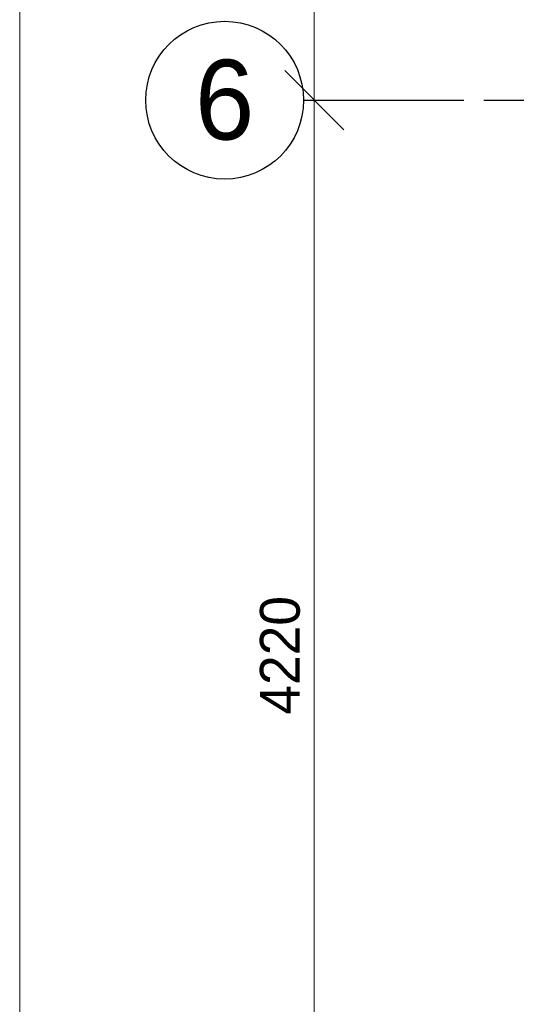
# Model space of a CAD drawing. Header units: millimetres. Extents: x -10538 to 13100, y -15694 to 32605.
# Tile 35 of 203: x -10309 to -8356, y 2616 to 6359. Entities that reach past the tile are written whole.
import ezdxf

# ---------------------------------------------------------------- set-up
doc = ezdxf.new("R2010")
doc.units = ezdxf.units.MM
doc.header["$LTSCALE"] = 100
doc.header["$PDMODE"] = 1
doc.header["$PDSIZE"] = -2
doc.linetypes.add('[LS] ISO-08 Long Dashed Short Dashed', pattern=[9.144, 6.096, -0.762, 1.524, -0.762])
doc.layers.get('0').update_dxf_attribs({"lineweight": 5})
doc.layers.add('Constructie _ STAAL', color=6, linetype='Continuous', lineweight=5, true_color=0xff00ff)
for name, color, linetype, lineweight in [('Geen', 7, 'Continuous', 9), ('Maatlijnen', 7, 'Continuous', 9), ('none', 7, 'Continuous', 13)]:
    doc.layers.add(name, color=color, linetype=linetype, lineweight=lineweight)
doc.styles.add('Century Gothic', font='Century-Gothic_9791.ttf')
doc.dimstyles.new('Arch', dxfattribs={"dimtxt": 101.056134, "dimasz": 224.482422, "dimexe": 317.5, "dimexo": 158.75, "dimgap": 158.75, "dimtad": 1, "dimdec": 4, "dimtxsty": 'Century Gothic', "dimblk": 'VW_SLASH-2', "dimblk1": 'VW_SLASH-2', "dimblk2": 'VW_SLASH-2', "dimcen": 0, "dimdle": 158.75, "dimazin": 0, "dimtfac": 1, "dimtdec": 4, "dimtix": 1, "dimtmove": 0, "dimatfit": 0, "dimldrblk": 'VW_FILLEDARROW', "dimfxl": 1, "dimfrac": 2, "dimtolj": 1, "dimarcsym": 0})

# ---------------------------------------------------------------- blocks, each defined once
blk = doc.blocks.new('VW_SLASH-2')
at = {"color": 0, "linetype": 'ByBlock', "lineweight": -2, "transparency": 16777216}
blk.add_line((0.707, 0), (-1, 0), dxfattribs=at)
at = {"color": 0, "linetype": 'Continuous', "lineweight": 20, "transparency": 16777216, "flags": 128}
blk.add_lwpolyline([(0.5, 0.5), (-0.5, -0.5)], dxfattribs=at)
blk = doc.blocks.new('*D215')
at = {"layer": 'Defpoints', "color": 0, "transparency": 33554687}
for p in [(-10309.4, 12427.2), (-4392.9, 12427.2), (-6065.4, -14232.8)]:
    blk.add_point(p, dxfattribs=at)
at = {"layer": 'Maatlijnen', "color": 0, "lineweight": -2, "transparency": 33554687}
blk.add_line((-10309.4, -14008.3), (-10309.4, 12202.7), dxfattribs=at)
at = {"layer": 'Maatlijnen', "color": 0, "lineweight": -2, "xscale": 224.482421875, "yscale": 224.482421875, "zscale": 224.482421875}
for p, rotation in [((-10309.4, 12427.2), 90.00000000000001), ((-10309.4, -14232.8), 270)]:
    blk.add_blockref('VW_SLASH-2', p, dxfattribs=dict(at, rotation=rotation))
at = {"layer": 'Maatlijnen', "color": 0, "lineweight": 9, "transparency": 33554687, "insert": (-10439, -902.8), "char_height": 151.58, "attachment_point": 5, "rotation": 90, "style": 'Century Gothic'}
blk.add_mtext('\\A1;26660', dxfattribs=at)
blk = doc.blocks.new('VW_FILLEDARROW')
at = {"color": 0, "linetype": 'Continuous', "lineweight": 5, "transparency": 16777216, "flags": 128}
blk.add_lwpolyline([(-1.414, 0.379), (0, 0), (-1.414, -0.379)], close=True, dxfattribs=at)
blk = doc.blocks.new('Groep-100')
at = {"layer": 'Geen', "color": 5, "linetype": '[LS] ISO-08 Long Dashed Short Dashed', "lineweight": 25, "true_color": 0x0000ff, "transparency": 33554687}
blk.add_line((-9230, 6052.8), (12840.6, 6052.8), dxfattribs=at)
at = {"layer": 'Geen', "color": 5, "linetype": 'Continuous', "lineweight": 25, "true_color": 0x0000ff, "transparency": 33554687}
blk.add_circle((-9530, 6052.8), 300, dxfattribs=at)
at = {"layer": 'Geen', "color": 5, "true_color": 0x0000ff, "transparency": 33554687, "insert": (-9530, 6052.8), "char_height": 303.2, "attachment_point": 5, "line_spacing_factor": 1.026243, "style": 'Century Gothic'}
blk.add_mtext('6', dxfattribs=at)
blk = doc.blocks.new('Groep-101')
at = {"layer": 'Constructie _ STAAL', "color": 7, "transparency": 33554546}
blk.add_blockref('Groep-100', (0, 0), dxfattribs=at)
blk = doc.blocks.new('*D243')
at = {"layer": 'Defpoints', "color": 0, "transparency": 33554687}
for p in [(-9189.4, 12027.2), (-8229.4, 12027.2), (-7439.4, 6052.8)]:
    blk.add_point(p, dxfattribs=at)
at = {"layer": 'Maatlijnen', "color": 0, "lineweight": -2, "transparency": 33554687}
blk.add_line((-9189.4, 6277.3), (-9189.4, 11802.7), dxfattribs=at)
at = {"layer": 'Maatlijnen', "color": 0, "lineweight": -2, "xscale": 224.482421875, "yscale": 224.482421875, "zscale": 224.482421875}
for p, rotation in [((-9189.4, 12027.2), 90), ((-9189.4, 6052.8), 270)]:
    blk.add_blockref('VW_SLASH-2', p, dxfattribs=dict(at, rotation=rotation))
at = {"layer": 'Maatlijnen', "color": 0, "lineweight": 9, "transparency": 33554687, "insert": (-9319, 9040), "char_height": 151.58, "attachment_point": 5, "rotation": 90, "style": 'Century Gothic'}
blk.add_mtext('\\A1;5974', dxfattribs=at)
blk = doc.blocks.new('*D244')
at = {"layer": 'Defpoints', "color": 0, "transparency": 33554687}
for p in [(-9189.4, 6052.8), (-7439.4, 6052.8), (-8668.8, 1832.8)]:
    blk.add_point(p, dxfattribs=at)
at = {"layer": 'Maatlijnen', "color": 0, "lineweight": -2, "transparency": 33554687}
blk.add_line((-9189.4, 2057.3), (-9189.4, 5828.3), dxfattribs=at)
at = {"layer": 'Maatlijnen', "color": 0, "lineweight": -2, "xscale": 224.482421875, "yscale": 224.482421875, "zscale": 224.482421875}
for p, rotation in [((-9189.4, 6052.8), 90), ((-9189.4, 1832.8), 270)]:
    blk.add_blockref('VW_SLASH-2', p, dxfattribs=dict(at, rotation=rotation))
at = {"layer": 'Maatlijnen', "color": 0, "lineweight": 9, "transparency": 33554687, "insert": (-9319, 3942.8), "char_height": 151.58, "attachment_point": 5, "rotation": 90, "style": 'Century Gothic'}
blk.add_mtext('\\A1;4220', dxfattribs=at)
blk = doc.blocks.new('Groep-145')
at = {"layer": 'Constructie _ STAAL', "color": 7, "transparency": 33554546}
blk.add_blockref('Groep-101', (0, 0), dxfattribs=at)
at = {"layer": 'Maatlijnen', "color": 5, "lineweight": 9, "true_color": 0x0000ff, "transparency": 33554687}
for base, p1, p2, picture, middle in [((-10309.4, 12427.2), (-6065.4, -14232.8), (-4392.9, 12427.2), '*D215', (-10439, -902.8)), ((-9189.4, 12027.2), (-7439.4, 6052.8), (-8229.4, 12027.2), '*D243', (-9319, 9040)), ((-9189.4, 6052.8), (-8668.8, 1832.8), (-7439.4, 6052.8), '*D244', (-9319, 3942.8))]:
    dim = blk.add_linear_dim(base=base, p1=p1, p2=p2, angle=270, dimstyle='Arch', override={"dimtxt": 151.584201, "dimgap": 50, "dimdec": 0, "dimpost": '<>', "dimtxsty": 'Century Gothic', "dimse1": 1, "dimse2": 1, "dimtmove": 2}, dxfattribs=at)
    dim.commit()
    dim.dimension.update_dxf_attribs({"geometry": picture, "text_midpoint": middle})

msp = doc.modelspace()

# ---------------------------------------------------------------- block references
at = {"layer": 'none', "color": 7}
msp.add_blockref('Groep-145', (0, 0), dxfattribs=at)

doc.saveas('drawing.dxf')
